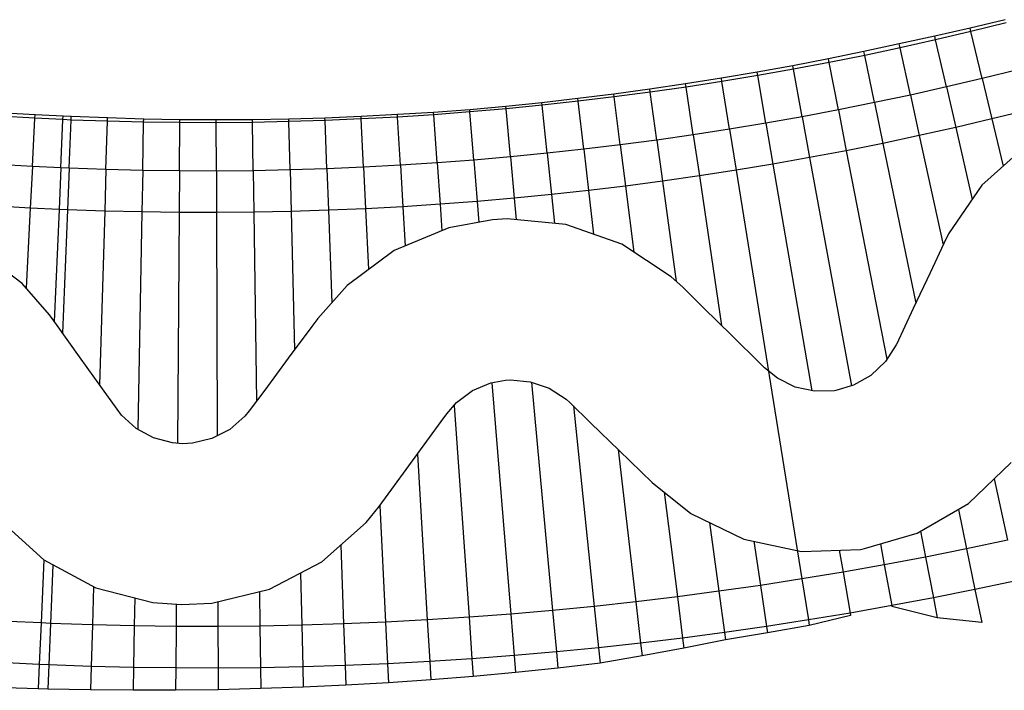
# Model space of a CAD drawing. Header units: metres. Extents: x 1075205 to 1080173, y 1572534 to 1573545.
# Tile 11 of 16: x 1078171 to 1078669, y 1572534 to 1572873. Entities that reach past the tile are written whole.
import ezdxf

# ---------------------------------------------------------------- set-up
doc = ezdxf.new("R2010")
doc.units = ezdxf.units.M
doc.header["$MEASUREMENT"] = 0
doc.layers.add('DaylightGeneral', color=161, linetype='Continuous')
doc.layers.add('Secc_valle', color=7, linetype='Continuous')

msp = doc.modelspace()

# ---------------------------------------------------------------- linework, layer by layer
for points in [[(1078679.4, 1572809.36), (1078657.26, 1572789.53), (1078640.5, 1572765.02), (1078638.08, 1572760.1), (1078631.13, 1572745.34), (1078622.63, 1572727.23), (1078614.12, 1572709.14), (1078614, 1572708.89), (1078608.59, 1572700.45), (1078601.25, 1572693.46), (1078592.47, 1572688.47), (1078583.5, 1572685.86), (1078582.77, 1572685.75), (1078572.72, 1572685.43), (1078562.92, 1572687.56), (1078553.96, 1572692.01), (1078547.49, 1572697.32), (1078545.21, 1572699.57), (1078530.95, 1572713.6), (1078516.7, 1572727.63), (1078506.16, 1572737.99), (1078500.37, 1572743.28), (1078475.37, 1572759.82), (1078447.12, 1572769.76), (1078417.37, 1572772.52), (1078410.04, 1572772.09), (1078387.88, 1572768.03), (1078360.39, 1572756.59), (1078336.49, 1572738.93), (1078321.7, 1572722.18), (1078318.75, 1572718.19), (1078306.84, 1572702.11), (1078294.94, 1572686.04), (1078287.13, 1572675.52), (1078284.89, 1572672.82), (1078277.24, 1572666.16), (1078268.25, 1572661.53), (1078258.44, 1572659.2), (1078253.28, 1572658.96), (1078248.38, 1572659.32), (1078238.67, 1572661.86), (1078229.89, 1572666.67), (1078222.58, 1572673.46), (1078220.35, 1572676.37), (1078212.97, 1572686.63), (1078201.31, 1572702.88), (1078189.63, 1572719.12), (1078186.13, 1572724), (1078172.37, 1572739.88), (1078148.46, 1572757.94)], [(1078161.31, 1572620.2), (1078183.32, 1572600.22), (1078209.51, 1572586.1), (1078238.36, 1572578.68), (1078252.93, 1572577.65), (1078268.21, 1572578.43), (1078297.27, 1572585.42), (1078323.8, 1572599.27), (1078346.2, 1572619.18), (1078352.7, 1572627.25), (1078360.44, 1572637.82), (1078372.25, 1572653.97), (1078384.05, 1572670.11), (1078386.99, 1572674.12), (1078391.9, 1572679.8), (1078399.9, 1572685.79), (1078409.15, 1572689.68), (1078416.62, 1572691.07), (1078419.09, 1572691.22), (1078429.13, 1572690.3), (1078438.67, 1572686.98), (1078447.18, 1572681.47), (1078449.16, 1572679.7), (1078459.75, 1572669.39), (1078474.1, 1572655.46), (1078490.75, 1572639.29), (1078510.25, 1572623.71), (1078536.99, 1572610.73), (1078566.11, 1572604.55), (1078595.9, 1572605.56), (1078598.06, 1572605.92), (1078624.61, 1572613.75), (1078650.53, 1572628.66), (1078672.07, 1572649.46)]]:
    msp.add_lwpolyline(points)
at = {"layer": 'DaylightGeneral', "color": 161}
for p, q in [((1078669.14, 1572873.24, 71.18), (1078651.33, 1572868.99, 71.1)), ((1078669.55, 1572871.62, 71.73), (1078651.76, 1572867.22, 71.71)), ((1078669.55, 1572871.62, 71.73), (1078651.76, 1572867.22, 71.71)), ((1078651.33, 1572868.99, 71.1), (1078633.47, 1572864.94, 71.03)), ((1078651.76, 1572867.22, 71.71), (1078633.91, 1572863.02, 71.69)), ((1078651.76, 1572867.22, 71.71), (1078633.91, 1572863.02, 71.69)), ((1078651.76, 1572867.22, 71.71), (1078651.33, 1572868.99, 71.1)), ((1078651.76, 1572867.22, 71.71), (1078651.33, 1572868.99, 71.1)), ((1078657.48, 1572843.5, 71.71), (1078651.76, 1572867.22, 71.71)), ((1078657.48, 1572843.5, 71.71), (1078651.76, 1572867.22, 71.71)), ((1078615.6, 1572860.96, 71), (1078597.7, 1572857.09, 71)), ((1078633.47, 1572864.94, 71.03), (1078615.6, 1572860.96, 71)), ((1078616.02, 1572859.02, 71.66), (1078615.6, 1572860.96, 71)), ((1078616.02, 1572859.02, 71.66), (1078615.6, 1572860.96, 71)), ((1078633.91, 1572863.02, 71.69), (1078616.02, 1572859.02, 71.66)), ((1078633.91, 1572863.02, 71.69), (1078616.02, 1572859.02, 71.66)), ((1078633.91, 1572863.02, 71.69), (1078633.47, 1572864.94, 71.03)), ((1078633.91, 1572863.02, 71.69), (1078633.47, 1572864.94, 71.03)), ((1078639.37, 1572839.24, 71.69), (1078633.91, 1572863.02, 71.69)), ((1078639.37, 1572839.24, 71.69), (1078633.91, 1572863.02, 71.69)), ((1078597.7, 1572857.09, 71), (1078579.76, 1572853.42, 71)), ((1078598.09, 1572855.21, 71.64), (1078597.7, 1572857.09, 71)), ((1078598.09, 1572855.21, 71.64), (1078597.7, 1572857.09, 71)), ((1078616.02, 1572859.02, 71.66), (1078598.09, 1572855.21, 71.64)), ((1078616.02, 1572859.02, 71.66), (1078598.09, 1572855.21, 71.64)), ((1078621.22, 1572835.18, 71.66), (1078616.02, 1572859.02, 71.66)), ((1078621.22, 1572835.18, 71.66), (1078616.02, 1572859.02, 71.66)), ((1078579.76, 1572853.42, 71), (1078561.78, 1572849.95, 71)), ((1078580.11, 1572851.61, 71.62), (1078562.1, 1572848.2, 71.59)), ((1078580.11, 1572851.61, 71.62), (1078562.1, 1572848.2, 71.59)), ((1078580.11, 1572851.61, 71.62), (1078579.76, 1572853.42, 71)), ((1078580.11, 1572851.61, 71.62), (1078579.76, 1572853.42, 71)), ((1078598.09, 1572855.21, 71.64), (1078580.11, 1572851.61, 71.62)), ((1078598.09, 1572855.21, 71.64), (1078580.11, 1572851.61, 71.62)), ((1078584.78, 1572827.66, 71.62), (1078580.11, 1572851.61, 71.62)), ((1078584.78, 1572827.66, 71.62), (1078580.11, 1572851.61, 71.62)), ((1078603.02, 1572831.31, 71.64), (1078598.09, 1572855.21, 71.64)), ((1078603.02, 1572831.31, 71.64), (1078598.09, 1572855.21, 71.64)), ((1078543.76, 1572846.68, 71), (1078525.7, 1572843.61, 71)), ((1078561.78, 1572849.95, 71), (1078543.76, 1572846.68, 71)), ((1078544.05, 1572844.99, 71.57), (1078543.76, 1572846.68, 71)), ((1078544.05, 1572844.99, 71.57), (1078543.76, 1572846.68, 71)), ((1078562.1, 1572848.2, 71.59), (1078544.05, 1572844.99, 71.57)), ((1078562.1, 1572848.2, 71.59), (1078544.05, 1572844.99, 71.57)), ((1078562.1, 1572848.2, 71.59), (1078561.78, 1572849.95, 71)), ((1078562.1, 1572848.2, 71.59), (1078561.78, 1572849.95, 71)), ((1078566.5, 1572824.2, 71.59), (1078562.1, 1572848.2, 71.59)), ((1078566.5, 1572824.2, 71.59), (1078562.1, 1572848.2, 71.59)), ((1078675.54, 1572847.97, 71.73), (1078657.48, 1572843.5, 71.71)), ((1078507.61, 1572840.74, 71), (1078489.49, 1572838.07, 71)), ((1078525.7, 1572843.61, 71), (1078507.61, 1572840.74, 71)), ((1078507.84, 1572839.19, 71.52), (1078507.61, 1572840.74, 71)), ((1078507.84, 1572839.19, 71.52), (1078507.61, 1572840.74, 71)), ((1078525.96, 1572841.99, 71.55), (1078507.84, 1572839.19, 71.52)), ((1078525.96, 1572841.99, 71.55), (1078507.84, 1572839.19, 71.52)), ((1078525.96, 1572841.99, 71.55), (1078525.7, 1572843.61, 71)), ((1078525.96, 1572841.99, 71.55), (1078525.7, 1572843.61, 71)), ((1078544.05, 1572844.99, 71.57), (1078525.96, 1572841.99, 71.55)), ((1078544.05, 1572844.99, 71.57), (1078525.96, 1572841.99, 71.55)), ((1078529.82, 1572817.9, 71.55), (1078525.96, 1572841.99, 71.55)), ((1078529.82, 1572817.9, 71.55), (1078525.96, 1572841.99, 71.55)), ((1078548.18, 1572820.95, 71.57), (1078544.05, 1572844.99, 71.57)), ((1078548.18, 1572820.95, 71.57), (1078544.05, 1572844.99, 71.57)), ((1078657.48, 1572843.5, 71.71), (1078639.37, 1572839.24, 71.69)), ((1078471.34, 1572835.6, 71), (1078453.16, 1572833.34, 71)), ((1078489.49, 1572838.07, 71), (1078471.34, 1572835.6, 71)), ((1078471.52, 1572834.18, 71.48), (1078471.34, 1572835.6, 71)), ((1078471.52, 1572834.18, 71.48), (1078471.34, 1572835.6, 71)), ((1078489.69, 1572836.58, 71.5), (1078471.52, 1572834.18, 71.48)), ((1078489.69, 1572836.58, 71.5), (1078471.52, 1572834.18, 71.48)), ((1078489.69, 1572836.58, 71.5), (1078489.49, 1572838.07, 71)), ((1078489.69, 1572836.58, 71.5), (1078489.49, 1572838.07, 71)), ((1078507.84, 1572839.19, 71.52), (1078489.69, 1572836.58, 71.5)), ((1078507.84, 1572839.19, 71.52), (1078489.69, 1572836.58, 71.5)), ((1078493.02, 1572812.41, 71.5), (1078489.69, 1572836.58, 71.5)), ((1078493.02, 1572812.41, 71.5), (1078489.69, 1572836.58, 71.5)), ((1078511.44, 1572815.05, 71.52), (1078507.84, 1572839.19, 71.52)), ((1078511.44, 1572815.05, 71.52), (1078507.84, 1572839.19, 71.52)), ((1078639.37, 1572839.24, 71.69), (1078621.22, 1572835.18, 71.66)), ((1078434.96, 1572831.27, 71), (1078416.74, 1572829.41, 71)), ((1078453.16, 1572833.34, 71), (1078434.96, 1572831.27, 71)), ((1078435.09, 1572829.99, 71.43), (1078434.96, 1572831.27, 71)), ((1078435.09, 1572829.99, 71.43), (1078434.96, 1572831.27, 71)), ((1078453.32, 1572831.99, 71.45), (1078435.09, 1572829.99, 71.43)), ((1078453.32, 1572831.99, 71.45), (1078435.09, 1572829.99, 71.43)), ((1078453.32, 1572831.99, 71.45), (1078453.16, 1572833.34, 71)), ((1078453.32, 1572831.99, 71.45), (1078453.16, 1572833.34, 71)), ((1078471.52, 1572834.18, 71.48), (1078453.32, 1572831.99, 71.45)), ((1078471.52, 1572834.18, 71.48), (1078453.32, 1572831.99, 71.45)), ((1078456.11, 1572807.75, 71.45), (1078453.32, 1572831.99, 71.45)), ((1078456.11, 1572807.75, 71.45), (1078453.32, 1572831.99, 71.45)), ((1078474.58, 1572809.98, 71.48), (1078471.52, 1572834.18, 71.48)), ((1078474.58, 1572809.98, 71.48), (1078471.52, 1572834.18, 71.48)), ((1078603.02, 1572831.31, 71.64), (1078584.78, 1572827.66, 71.62)), ((1078621.22, 1572835.18, 71.66), (1078603.02, 1572831.31, 71.64)), ((1078178.87, 1572825.2, 70.5), (1078160.58, 1572826.19, 70.5)), ((1078380.22, 1572826.42, 70.96), (1078361.93, 1572825.3, 70.91)), ((1078398.49, 1572827.75, 71), (1078380.22, 1572826.42, 70.96)), ((1078380.3, 1572825.22, 71.36), (1078380.22, 1572826.42, 70.96)), ((1078380.3, 1572825.22, 71.36), (1078380.22, 1572826.42, 70.96)), ((1078398.58, 1572826.61, 71.38), (1078380.3, 1572825.22, 71.36)), ((1078398.58, 1572826.61, 71.38), (1078380.3, 1572825.22, 71.36)), ((1078416.74, 1572829.41, 71), (1078398.49, 1572827.75, 71)), ((1078398.58, 1572826.61, 71.38), (1078398.49, 1572827.75, 71)), ((1078398.58, 1572826.61, 71.38), (1078398.49, 1572827.75, 71)), ((1078416.85, 1572828.2, 71.41), (1078398.58, 1572826.61, 71.38)), ((1078416.85, 1572828.2, 71.41), (1078398.58, 1572826.61, 71.38)), ((1078400.57, 1572802.29, 71.38), (1078398.58, 1572826.61, 71.38)), ((1078400.57, 1572802.29, 71.38), (1078398.58, 1572826.61, 71.38)), ((1078416.85, 1572828.2, 71.41), (1078416.74, 1572829.41, 71)), ((1078416.85, 1572828.2, 71.41), (1078416.74, 1572829.41, 71)), ((1078435.09, 1572829.99, 71.43), (1078416.85, 1572828.2, 71.41)), ((1078435.09, 1572829.99, 71.43), (1078416.85, 1572828.2, 71.41)), ((1078419.1, 1572803.9, 71.41), (1078416.85, 1572828.2, 71.41)), ((1078419.1, 1572803.9, 71.41), (1078416.85, 1572828.2, 71.41)), ((1078437.62, 1572805.72, 71.43), (1078435.09, 1572829.99, 71.43)), ((1078437.62, 1572805.72, 71.43), (1078435.09, 1572829.99, 71.43)), ((1078584.78, 1572827.66, 71.62), (1078566.5, 1572824.2, 71.59)), ((1078178.77, 1572823.39, 71.1), (1078160.47, 1572824.45, 71.08)), ((1078178.77, 1572823.39, 71.1), (1078160.47, 1572824.45, 71.08)), ((1078177.5, 1572799.03, 71.1), (1078178.77, 1572823.39, 71.1)), ((1078177.5, 1572799.03, 71.1), (1078178.77, 1572823.39, 71.1)), ((1078178.77, 1572823.39, 71.1), (1078178.87, 1572825.2, 70.5)), ((1078178.77, 1572823.39, 71.1), (1078178.87, 1572825.2, 70.5)), ((1078192.93, 1572822.72, 71.12), (1078178.77, 1572823.39, 71.1)), ((1078192.93, 1572822.72, 71.12), (1078178.77, 1572823.39, 71.1)), ((1078193.01, 1572824.56, 70.51), (1078178.87, 1572825.2, 70.5)), ((1078191.87, 1572798.34, 71.12), (1078192.93, 1572822.72, 71.12)), ((1078191.87, 1572798.34, 71.12), (1078192.93, 1572822.72, 71.12)), ((1078192.93, 1572822.72, 71.12), (1078193.01, 1572824.56, 70.51)), ((1078192.93, 1572822.72, 71.12), (1078193.01, 1572824.56, 70.51)), ((1078197.08, 1572822.54, 71.13), (1078192.93, 1572822.72, 71.12)), ((1078197.08, 1572822.54, 71.13), (1078192.93, 1572822.72, 71.12)), ((1078197.16, 1572824.36, 70.52), (1078193.01, 1572824.56, 70.51)), ((1078196.09, 1572798.16, 71.13), (1078197.08, 1572822.54, 71.13)), ((1078196.09, 1572798.16, 71.13), (1078197.08, 1572822.54, 71.13)), ((1078197.08, 1572822.54, 71.13), (1078197.16, 1572824.36, 70.52)), ((1078197.08, 1572822.54, 71.13), (1078197.16, 1572824.36, 70.52)), ((1078215.41, 1572821.89, 71.15), (1078197.08, 1572822.54, 71.13)), ((1078215.41, 1572821.89, 71.15), (1078197.08, 1572822.54, 71.13)), ((1078215.46, 1572823.59, 70.59), (1078197.16, 1572824.36, 70.52)), ((1078214.68, 1572797.5, 71.15), (1078215.41, 1572821.89, 71.15)), ((1078214.68, 1572797.5, 71.15), (1078215.41, 1572821.89, 71.15)), ((1078215.41, 1572821.89, 71.15), (1078215.46, 1572823.59, 70.59)), ((1078215.41, 1572821.89, 71.15), (1078215.46, 1572823.59, 70.59)), ((1078233.73, 1572821.45, 71.17), (1078215.41, 1572821.89, 71.15)), ((1078233.73, 1572821.45, 71.17), (1078215.41, 1572821.89, 71.15)), ((1078233.76, 1572823.02, 70.65), (1078215.46, 1572823.59, 70.59)), ((1078233.28, 1572797.05, 71.17), (1078233.73, 1572821.45, 71.17)), ((1078233.28, 1572797.05, 71.17), (1078233.73, 1572821.45, 71.17)), ((1078233.73, 1572821.45, 71.17), (1078233.76, 1572823.02, 70.65)), ((1078233.73, 1572821.45, 71.17), (1078233.76, 1572823.02, 70.65)), ((1078252.07, 1572821.21, 71.2), (1078233.73, 1572821.45, 71.17)), ((1078252.07, 1572821.21, 71.2), (1078233.73, 1572821.45, 71.17)), ((1078252.08, 1572822.71, 70.7), (1078233.76, 1572823.02, 70.65)), ((1078251.88, 1572796.81, 71.2), (1078252.07, 1572821.21, 71.2)), ((1078251.88, 1572796.81, 71.2), (1078252.07, 1572821.21, 71.2)), ((1078252.07, 1572821.21, 71.2), (1078252.08, 1572822.71, 70.7)), ((1078252.07, 1572821.21, 71.2), (1078252.08, 1572822.71, 70.7)), ((1078270.4, 1572821.17, 71.22), (1078252.07, 1572821.21, 71.2)), ((1078270.4, 1572821.17, 71.22), (1078252.07, 1572821.21, 71.2)), ((1078270.39, 1572822.57, 70.75), (1078252.08, 1572822.71, 70.7)), ((1078288.71, 1572822.65, 70.8), (1078270.39, 1572822.57, 70.75)), ((1078270.4, 1572821.17, 71.22), (1078270.39, 1572822.57, 70.75)), ((1078270.4, 1572821.17, 71.22), (1078270.39, 1572822.57, 70.75)), ((1078288.73, 1572821.34, 71.24), (1078270.4, 1572821.17, 71.22)), ((1078288.73, 1572821.34, 71.24), (1078270.4, 1572821.17, 71.22)), ((1078270.48, 1572796.77, 71.22), (1078270.4, 1572821.17, 71.22)), ((1078270.48, 1572796.77, 71.22), (1078270.4, 1572821.17, 71.22)), ((1078307.03, 1572822.97, 70.84), (1078288.71, 1572822.65, 70.8)), ((1078288.73, 1572821.34, 71.24), (1078288.71, 1572822.65, 70.8)), ((1078288.73, 1572821.34, 71.24), (1078288.71, 1572822.65, 70.8)), ((1078307.06, 1572821.71, 71.27), (1078288.73, 1572821.34, 71.24)), ((1078307.06, 1572821.71, 71.27), (1078288.73, 1572821.34, 71.24)), ((1078289.09, 1572796.94, 71.24), (1078288.73, 1572821.34, 71.24)), ((1078289.09, 1572796.94, 71.24), (1078288.73, 1572821.34, 71.24)), ((1078325.34, 1572823.45, 70.9), (1078307.03, 1572822.97, 70.84)), ((1078307.06, 1572821.71, 71.27), (1078307.03, 1572822.97, 70.84)), ((1078307.06, 1572821.71, 71.27), (1078307.03, 1572822.97, 70.84)), ((1078325.38, 1572822.28, 71.29), (1078307.06, 1572821.71, 71.27)), ((1078325.38, 1572822.28, 71.29), (1078307.06, 1572821.71, 71.27)), ((1078307.69, 1572797.31, 71.27), (1078307.06, 1572821.71, 71.27)), ((1078307.69, 1572797.31, 71.27), (1078307.06, 1572821.71, 71.27)), ((1078343.64, 1572824.31, 70.89), (1078325.34, 1572823.45, 70.9)), ((1078325.38, 1572822.28, 71.29), (1078325.34, 1572823.45, 70.9)), ((1078325.38, 1572822.28, 71.29), (1078325.34, 1572823.45, 70.9)), ((1078343.7, 1572823.06, 71.31), (1078325.38, 1572822.28, 71.29)), ((1078343.7, 1572823.06, 71.31), (1078325.38, 1572822.28, 71.29)), ((1078326.28, 1572797.9, 71.29), (1078325.38, 1572822.28, 71.29)), ((1078326.28, 1572797.9, 71.29), (1078325.38, 1572822.28, 71.29)), ((1078361.93, 1572825.3, 70.91), (1078343.64, 1572824.31, 70.89)), ((1078343.7, 1572823.06, 71.31), (1078343.64, 1572824.31, 70.89)), ((1078343.7, 1572823.06, 71.31), (1078343.64, 1572824.31, 70.89)), ((1078362.01, 1572824.04, 71.34), (1078343.7, 1572823.06, 71.31)), ((1078362.01, 1572824.04, 71.34), (1078343.7, 1572823.06, 71.31)), ((1078344.87, 1572798.68, 71.31), (1078343.7, 1572823.06, 71.31)), ((1078344.87, 1572798.68, 71.31), (1078343.7, 1572823.06, 71.31)), ((1078362.01, 1572824.04, 71.34), (1078361.93, 1572825.3, 70.91)), ((1078362.01, 1572824.04, 71.34), (1078361.93, 1572825.3, 70.91)), ((1078380.3, 1572825.22, 71.36), (1078362.01, 1572824.04, 71.34)), ((1078380.3, 1572825.22, 71.36), (1078362.01, 1572824.04, 71.34)), ((1078363.45, 1572799.68, 71.34), (1078362.01, 1572824.04, 71.34)), ((1078363.45, 1572799.68, 71.34), (1078362.01, 1572824.04, 71.34)), ((1078382.01, 1572800.88, 71.36), (1078380.3, 1572825.22, 71.36)), ((1078382.01, 1572800.88, 71.36), (1078380.3, 1572825.22, 71.36)), ((1078548.18, 1572820.95, 71.57), (1078529.82, 1572817.9, 71.55)), ((1078566.5, 1572824.2, 71.59), (1078548.18, 1572820.95, 71.57)), ((1078529.82, 1572817.9, 71.55), (1078511.44, 1572815.05, 71.52)), ((1078493.02, 1572812.41, 71.5), (1078474.58, 1572809.98, 71.48)), ((1078511.44, 1572815.05, 71.52), (1078493.02, 1572812.41, 71.5)), ((1078437.62, 1572805.72, 71.43), (1078419.1, 1572803.9, 71.41)), ((1078456.11, 1572807.75, 71.45), (1078437.62, 1572805.72, 71.43)), ((1078474.58, 1572809.98, 71.48), (1078456.11, 1572807.75, 71.45)), ((1078382.01, 1572800.88, 71.36), (1078363.45, 1572799.68, 71.34)), ((1078400.57, 1572802.29, 71.38), (1078382.01, 1572800.88, 71.36)), ((1078419.1, 1572803.9, 71.41), (1078400.57, 1572802.29, 71.38)), ((1078177.5, 1572799.03, 71.1), (1078158.93, 1572800.1, 71.08)), ((1078191.87, 1572798.34, 71.12), (1078177.5, 1572799.03, 71.1)), ((1078196.09, 1572798.16, 71.13), (1078191.87, 1572798.34, 71.12)), ((1078214.68, 1572797.5, 71.15), (1078196.09, 1572798.16, 71.13)), ((1078233.28, 1572797.05, 71.17), (1078214.68, 1572797.5, 71.15)), ((1078251.88, 1572796.81, 71.2), (1078233.28, 1572797.05, 71.17)), ((1078270.48, 1572796.77, 71.22), (1078251.88, 1572796.81, 71.2)), ((1078289.09, 1572796.94, 71.24), (1078270.48, 1572796.77, 71.22)), ((1078307.69, 1572797.31, 71.27), (1078289.09, 1572796.94, 71.24)), ((1078326.28, 1572797.9, 71.29), (1078307.69, 1572797.31, 71.27)), ((1078344.87, 1572798.68, 71.31), (1078326.28, 1572797.9, 71.29)), ((1078363.45, 1572799.68, 71.34), (1078344.87, 1572798.68, 71.31)), ((1078653.79, 1572585.3, 71.64), (1078632.81, 1572581.09, 71.62)), ((1078653.79, 1572585.3, 71.64), (1078657.22, 1572568.67, 71.64)), ((1078632.81, 1572581.09, 71.62), (1078611.79, 1572577.12, 71.59)), ((1078611.79, 1572577.12, 71.59), (1078611.88, 1572576.64, 71.59)), ((1078632.81, 1572581.09, 71.62), (1078634.79, 1572570.95, 71.62)), ((1078632.81, 1572581.09, 71.62), (1078634.79, 1572570.95, 71.62)), ((1078590.72, 1572573.38, 71.57), (1078569.62, 1572569.87, 71.55)), ((1078590.95, 1572572.06, 71.66), (1078570.05, 1572567.16, 71.74)), ((1078590.72, 1572573.38, 71.57), (1078590.95, 1572572.06, 71.66)), ((1078634.79, 1572570.95, 71.62), (1078611.88, 1572576.64, 71.59)), ((1078569.62, 1572569.87, 71.55), (1078548.47, 1572566.6, 71.52)), ((1078570.05, 1572567.16, 71.74), (1078548.95, 1572563.39, 71.75)), ((1078569.62, 1572569.87, 71.55), (1078570.05, 1572567.16, 71.74)), ((1078569.62, 1572569.87, 71.55), (1078570.05, 1572567.16, 71.74)), ((1078657.22, 1572568.67, 71.64), (1078634.79, 1572570.95, 71.62)), ((1078527.29, 1572563.56, 71.5), (1078506.08, 1572560.76, 71.48)), ((1078548.47, 1572566.6, 71.52), (1078527.29, 1572563.56, 71.5)), ((1078527.29, 1572563.56, 71.5), (1078527.82, 1572559.76, 71.77)), ((1078527.29, 1572563.56, 71.5), (1078527.82, 1572559.76, 71.77)), ((1078548.95, 1572563.39, 71.75), (1078527.82, 1572559.76, 71.77)), ((1078548.47, 1572566.6, 71.52), (1078548.95, 1572563.39, 71.75)), ((1078548.47, 1572566.6, 71.52), (1078548.95, 1572563.39, 71.75)), ((1078484.84, 1572558.2, 71.45), (1078463.57, 1572555.87, 71.43)), ((1078506.08, 1572560.76, 71.48), (1078484.84, 1572558.2, 71.45)), ((1078484.84, 1572558.2, 71.45), (1078485.57, 1572551.83, 71.91)), ((1078484.84, 1572558.2, 71.45), (1078485.57, 1572551.83, 71.91)), ((1078506.08, 1572560.76, 71.48), (1078506.73, 1572555.59, 71.85)), ((1078506.08, 1572560.76, 71.48), (1078506.73, 1572555.59, 71.85)), ((1078527.82, 1572559.76, 71.77), (1078506.73, 1572555.59, 71.85)), ((1078420.96, 1572551.92, 71.38), (1078399.63, 1572550.3, 71.36)), ((1078442.28, 1572553.77, 71.41), (1078420.96, 1572551.92, 71.38)), ((1078420.96, 1572551.92, 71.38), (1078421.67, 1572543.31, 72)), ((1078420.96, 1572551.92, 71.38), (1078421.67, 1572543.31, 72)), ((1078463.57, 1572555.87, 71.43), (1078442.28, 1572553.77, 71.41)), ((1078442.28, 1572553.77, 71.41), (1078443.05, 1572545.5, 72)), ((1078442.28, 1572553.77, 71.41), (1078443.05, 1572545.5, 72)), ((1078463.57, 1572555.87, 71.43), (1078464.39, 1572548.04, 71.99)), ((1078463.57, 1572555.87, 71.43), (1078464.39, 1572548.04, 71.99)), ((1078485.57, 1572551.83, 71.91), (1078464.39, 1572548.04, 71.99)), ((1078506.73, 1572555.59, 71.85), (1078485.57, 1572551.83, 71.91)), ((1078180.96, 1572547.38, 71.12), (1078164.43, 1572548.17, 71.1)), ((1078180.96, 1572547.38, 71.12), (1078180.42, 1572535.09, 72)), ((1078180.96, 1572547.38, 71.12), (1078180.42, 1572535.09, 72)), ((1078185.81, 1572547.17, 71.13), (1078180.96, 1572547.38, 71.12)), ((1078185.81, 1572547.17, 71.13), (1078185.31, 1572534.96, 72)), ((1078185.81, 1572547.17, 71.13), (1078185.31, 1572534.96, 72)), ((1078207.19, 1572546.41, 71.15), (1078185.81, 1572547.17, 71.13)), ((1078335.54, 1572546.87, 71.29), (1078314.15, 1572546.2, 71.27)), ((1078356.91, 1572547.77, 71.31), (1078335.54, 1572546.87, 71.29)), ((1078335.54, 1572546.87, 71.29), (1078335.9, 1572536.93, 72)), ((1078335.54, 1572546.87, 71.29), (1078335.9, 1572536.93, 72)), ((1078378.28, 1572548.92, 71.34), (1078356.91, 1572547.77, 71.31)), ((1078356.91, 1572547.77, 71.31), (1078357.38, 1572538.17, 72)), ((1078356.91, 1572547.77, 71.31), (1078357.38, 1572538.17, 72)), ((1078399.63, 1572550.3, 71.36), (1078378.28, 1572548.92, 71.34)), ((1078378.28, 1572548.92, 71.34), (1078378.83, 1572539.65, 72)), ((1078378.28, 1572548.92, 71.34), (1078378.83, 1572539.65, 72)), ((1078399.63, 1572550.3, 71.36), (1078400.26, 1572541.36, 72)), ((1078399.63, 1572550.3, 71.36), (1078400.26, 1572541.36, 72)), ((1078464.39, 1572548.04, 71.99), (1078443.05, 1572545.5, 72)), ((1078207.19, 1572546.41, 71.15), (1078206.83, 1572534.53, 72)), ((1078207.19, 1572546.41, 71.15), (1078206.83, 1572534.53, 72)), ((1078228.58, 1572545.9, 71.17), (1078207.19, 1572546.41, 71.15)), ((1078228.58, 1572545.9, 71.17), (1078228.36, 1572534.33, 72)), ((1078228.58, 1572545.9, 71.17), (1078228.36, 1572534.33, 72)), ((1078249.97, 1572545.61, 71.2), (1078228.58, 1572545.9, 71.17)), ((1078249.97, 1572545.61, 71.2), (1078249.89, 1572534.37, 72)), ((1078249.97, 1572545.61, 71.2), (1078249.89, 1572534.37, 72)), ((1078271.37, 1572545.57, 71.22), (1078249.97, 1572545.61, 71.2)), ((1078292.76, 1572545.76, 71.24), (1078271.37, 1572545.57, 71.22)), ((1078271.37, 1572545.57, 71.22), (1078271.41, 1572534.65, 72)), ((1078271.37, 1572545.57, 71.22), (1078271.41, 1572534.65, 72)), ((1078314.15, 1572546.2, 71.27), (1078292.76, 1572545.76, 71.24)), ((1078292.76, 1572545.76, 71.24), (1078292.92, 1572535.18, 72)), ((1078292.76, 1572545.76, 71.24), (1078292.92, 1572535.18, 72)), ((1078314.15, 1572546.2, 71.27), (1078314.42, 1572535.94, 72)), ((1078314.15, 1572546.2, 71.27), (1078314.42, 1572535.94, 72)), ((1078421.67, 1572543.31, 72), (1078400.26, 1572541.36, 72)), ((1078443.05, 1572545.5, 72), (1078421.67, 1572543.31, 72)), ((1078335.9, 1572536.93, 72), (1078314.42, 1572535.94, 72)), ((1078357.38, 1572538.17, 72), (1078335.9, 1572536.93, 72)), ((1078378.83, 1572539.65, 72), (1078357.38, 1572538.17, 72)), ((1078400.26, 1572541.36, 72), (1078378.83, 1572539.65, 72)), ((1078180.42, 1572535.09, 72), (1078163.78, 1572535.64, 72)), ((1078185.31, 1572534.96, 72), (1078180.42, 1572535.09, 72)), ((1078206.83, 1572534.53, 72), (1078185.31, 1572534.96, 72)), ((1078228.36, 1572534.33, 72), (1078206.83, 1572534.53, 72)), ((1078249.89, 1572534.37, 72), (1078228.36, 1572534.33, 72)), ((1078271.41, 1572534.65, 72), (1078249.89, 1572534.37, 72)), ((1078292.92, 1572535.18, 72), (1078271.41, 1572534.65, 72)), ((1078314.42, 1572535.94, 72), (1078292.92, 1572535.18, 72))]:
    msp.add_line(p, q, dxfattribs=at)
at = {"layer": 'Secc_valle'}
for p, q in [((1078675.54, 1572847.97, 71.73), (1078657.48, 1572843.5, 71.71)), ((1078657.48, 1572843.5, 71.71), (1078639.37, 1572839.24, 71.69)), ((1078657.48, 1572843.5, 71.71), (1078662.41, 1572823.09, 70.21)), ((1078657.48, 1572843.5, 71.71), (1078662.41, 1572823.09, 70.21)), ((1078639.37, 1572839.24, 71.69), (1078621.22, 1572835.18, 71.66)), ((1078639.37, 1572839.24, 71.69), (1078644.07, 1572818.77, 70.19)), ((1078639.37, 1572839.24, 71.69), (1078644.07, 1572818.77, 70.19)), ((1078603.02, 1572831.31, 71.64), (1078584.78, 1572827.66, 71.62)), ((1078621.22, 1572835.18, 71.66), (1078603.02, 1572831.31, 71.64)), ((1078603.02, 1572831.31, 71.64), (1078607.26, 1572810.75, 70.14)), ((1078603.02, 1572831.31, 71.64), (1078607.26, 1572810.75, 70.14)), ((1078621.22, 1572835.18, 71.66), (1078625.69, 1572814.66, 70.16)), ((1078621.22, 1572835.18, 71.66), (1078625.69, 1572814.66, 70.16)), ((1078584.78, 1572827.66, 71.62), (1078566.5, 1572824.2, 71.59)), ((1078584.78, 1572827.66, 71.62), (1078588.79, 1572807.04, 70.12)), ((1078584.78, 1572827.66, 71.62), (1078588.79, 1572807.04, 70.12)), ((1078680.69, 1572827.61, 70.23), (1078662.41, 1572823.09, 70.21)), ((1078680.69, 1572827.61, 70.23), (1078662.41, 1572823.09, 70.21)), ((1078548.18, 1572820.95, 71.57), (1078529.82, 1572817.9, 71.55)), ((1078566.5, 1572824.2, 71.59), (1078548.18, 1572820.95, 71.57)), ((1078548.18, 1572820.95, 71.57), (1078551.73, 1572800.25, 70.07)), ((1078548.18, 1572820.95, 71.57), (1078551.73, 1572800.25, 70.07)), ((1078566.5, 1572824.2, 71.59), (1078570.28, 1572803.54, 70.09)), ((1078566.5, 1572824.2, 71.59), (1078570.28, 1572803.54, 70.09)), ((1078662.41, 1572823.09, 70.21), (1078644.07, 1572818.77, 70.19)), ((1078662.41, 1572823.09, 70.21), (1078644.07, 1572818.77, 70.19)), ((1078662.41, 1572823.09, 70.21), (1078668.15, 1572799.29, 70.21)), ((1078662.41, 1572823.09, 70.21), (1078668.15, 1572799.29, 70.21)), ((1078529.82, 1572817.9, 71.55), (1078511.44, 1572815.05, 71.52)), ((1078529.82, 1572817.9, 71.55), (1078533.15, 1572797.16, 70.05)), ((1078529.82, 1572817.9, 71.55), (1078533.15, 1572797.16, 70.05)), ((1078644.07, 1572818.77, 70.19), (1078625.69, 1572814.66, 70.16)), ((1078644.07, 1572818.77, 70.19), (1078625.69, 1572814.66, 70.16)), ((1078644.07, 1572818.77, 70.19), (1078652.41, 1572782.45, 70.19)), ((1078644.07, 1572818.77, 70.19), (1078652.41, 1572782.45, 70.19)), ((1078493.02, 1572812.41, 71.5), (1078474.58, 1572809.98, 71.48)), ((1078511.44, 1572815.05, 71.52), (1078493.02, 1572812.41, 71.5)), ((1078493.02, 1572812.41, 71.5), (1078495.89, 1572791.61, 70)), ((1078493.02, 1572812.41, 71.5), (1078495.89, 1572791.61, 70)), ((1078511.44, 1572815.05, 71.52), (1078514.54, 1572794.28, 70.02)), ((1078511.44, 1572815.05, 71.52), (1078514.54, 1572794.28, 70.02)), ((1078607.26, 1572810.75, 70.14), (1078588.79, 1572807.04, 70.12)), ((1078607.26, 1572810.75, 70.14), (1078588.79, 1572807.04, 70.12)), ((1078625.69, 1572814.66, 70.16), (1078607.26, 1572810.75, 70.14)), ((1078625.69, 1572814.66, 70.16), (1078607.26, 1572810.75, 70.14)), ((1078607.26, 1572810.75, 70.14), (1078623.93, 1572729.99, 70.14)), ((1078607.26, 1572810.75, 70.14), (1078623.93, 1572729.99, 70.14)), ((1078625.69, 1572814.66, 70.16), (1078637.74, 1572759.38, 70.16)), ((1078625.69, 1572814.66, 70.16), (1078637.74, 1572759.38, 70.16)), ((1078437.62, 1572805.72, 71.43), (1078419.1, 1572803.9, 71.41)), ((1078456.11, 1572807.75, 71.45), (1078437.62, 1572805.72, 71.43)), ((1078437.62, 1572805.72, 71.43), (1078439.79, 1572784.83, 69.93)), ((1078437.62, 1572805.72, 71.43), (1078439.79, 1572784.83, 69.93)), ((1078474.58, 1572809.98, 71.48), (1078456.11, 1572807.75, 71.45)), ((1078456.11, 1572807.75, 71.45), (1078458.51, 1572786.88, 69.95)), ((1078456.11, 1572807.75, 71.45), (1078458.51, 1572786.88, 69.95)), ((1078474.58, 1572809.98, 71.48), (1078477.21, 1572789.14, 69.98)), ((1078474.58, 1572809.98, 71.48), (1078477.21, 1572789.14, 69.98)), ((1078588.79, 1572807.04, 70.12), (1078570.28, 1572803.54, 70.09)), ((1078588.79, 1572807.04, 70.12), (1078570.28, 1572803.54, 70.09)), ((1078588.79, 1572807.04, 70.12), (1078609.33, 1572701.6, 70.12)), ((1078588.79, 1572807.04, 70.12), (1078609.33, 1572701.6, 70.12)), ((1078382.01, 1572800.88, 71.36), (1078363.45, 1572799.68, 71.34)), ((1078400.57, 1572802.29, 71.38), (1078382.01, 1572800.88, 71.36)), ((1078382.01, 1572800.88, 71.36), (1078383.49, 1572779.93, 69.86)), ((1078382.01, 1572800.88, 71.36), (1078383.49, 1572779.93, 69.86)), ((1078419.1, 1572803.9, 71.41), (1078400.57, 1572802.29, 71.38)), ((1078400.57, 1572802.29, 71.38), (1078402.27, 1572781.36, 69.88)), ((1078400.57, 1572802.29, 71.38), (1078402.27, 1572781.36, 69.88)), ((1078419.1, 1572803.9, 71.41), (1078421.04, 1572782.99, 69.91)), ((1078419.1, 1572803.9, 71.41), (1078421.04, 1572782.99, 69.91)), ((1078570.28, 1572803.54, 70.09), (1078551.73, 1572800.25, 70.07)), ((1078570.28, 1572803.54, 70.09), (1078551.73, 1572800.25, 70.07)), ((1078570.28, 1572803.54, 70.09), (1078591.43, 1572688.17, 70.09)), ((1078570.28, 1572803.54, 70.09), (1078591.43, 1572688.17, 70.09)), ((1078177.5, 1572799.03, 71.1), (1078158.93, 1572800.1, 71.08)), ((1078177.5, 1572799.03, 71.1), (1078176.41, 1572778.05, 69.6)), ((1078177.5, 1572799.03, 71.1), (1078176.41, 1572778.05, 69.6)), ((1078191.87, 1572798.34, 71.12), (1078177.5, 1572799.03, 71.1)), ((1078191.87, 1572798.34, 71.12), (1078190.96, 1572777.36, 69.62)), ((1078191.87, 1572798.34, 71.12), (1078190.96, 1572777.36, 69.62)), ((1078196.09, 1572798.16, 71.13), (1078191.87, 1572798.34, 71.12)), ((1078196.09, 1572798.16, 71.13), (1078195.23, 1572777.18, 69.63)), ((1078196.09, 1572798.16, 71.13), (1078195.23, 1572777.18, 69.63)), ((1078214.68, 1572797.5, 71.15), (1078196.09, 1572798.16, 71.13)), ((1078214.68, 1572797.5, 71.15), (1078214.05, 1572776.51, 69.65)), ((1078214.68, 1572797.5, 71.15), (1078214.05, 1572776.51, 69.65)), ((1078233.28, 1572797.05, 71.17), (1078214.68, 1572797.5, 71.15)), ((1078233.28, 1572797.05, 71.17), (1078232.88, 1572776.06, 69.67)), ((1078233.28, 1572797.05, 71.17), (1078232.88, 1572776.06, 69.67)), ((1078251.88, 1572796.81, 71.2), (1078233.28, 1572797.05, 71.17)), ((1078251.88, 1572796.81, 71.2), (1078251.72, 1572775.81, 69.7)), ((1078251.88, 1572796.81, 71.2), (1078251.72, 1572775.81, 69.7)), ((1078270.48, 1572796.77, 71.22), (1078251.88, 1572796.81, 71.2)), ((1078289.09, 1572796.94, 71.24), (1078270.48, 1572796.77, 71.22)), ((1078270.48, 1572796.77, 71.22), (1078270.56, 1572775.77, 69.72)), ((1078270.48, 1572796.77, 71.22), (1078270.56, 1572775.77, 69.72)), ((1078307.69, 1572797.31, 71.27), (1078289.09, 1572796.94, 71.24)), ((1078289.09, 1572796.94, 71.24), (1078289.4, 1572775.94, 69.74)), ((1078289.09, 1572796.94, 71.24), (1078289.4, 1572775.94, 69.74)), ((1078326.28, 1572797.9, 71.29), (1078307.69, 1572797.31, 71.27)), ((1078307.69, 1572797.31, 71.27), (1078308.23, 1572776.32, 69.77)), ((1078307.69, 1572797.31, 71.27), (1078308.23, 1572776.32, 69.77)), ((1078344.87, 1572798.68, 71.31), (1078326.28, 1572797.9, 71.29)), ((1078326.28, 1572797.9, 71.29), (1078327.06, 1572776.91, 69.79)), ((1078326.28, 1572797.9, 71.29), (1078327.06, 1572776.91, 69.79)), ((1078363.45, 1572799.68, 71.34), (1078344.87, 1572798.68, 71.31)), ((1078344.87, 1572798.68, 71.31), (1078345.88, 1572777.71, 69.81)), ((1078344.87, 1572798.68, 71.31), (1078345.88, 1572777.71, 69.81)), ((1078363.45, 1572799.68, 71.34), (1078364.69, 1572778.72, 69.84)), ((1078363.45, 1572799.68, 71.34), (1078364.69, 1572778.72, 69.84)), ((1078533.15, 1572797.16, 70.05), (1078514.54, 1572794.28, 70.02)), ((1078533.15, 1572797.16, 70.05), (1078514.54, 1572794.28, 70.02)), ((1078551.73, 1572800.25, 70.07), (1078533.15, 1572797.16, 70.05)), ((1078551.73, 1572800.25, 70.07), (1078533.15, 1572797.16, 70.05)), ((1078533.15, 1572797.16, 70.05), (1078566.29, 1572590.6, 70.05)), ((1078533.15, 1572797.16, 70.05), (1078566.29, 1572590.6, 70.05)), ((1078551.73, 1572800.25, 70.07), (1078571.42, 1572685.72, 70.07)), ((1078551.73, 1572800.25, 70.07), (1078571.42, 1572685.72, 70.07)), ((1078495.89, 1572791.61, 70), (1078477.21, 1572789.14, 69.98)), ((1078495.89, 1572791.61, 70), (1078477.21, 1572789.14, 69.98)), ((1078514.54, 1572794.28, 70.02), (1078495.89, 1572791.61, 70)), ((1078514.54, 1572794.28, 70.02), (1078495.89, 1572791.61, 70)), ((1078495.89, 1572791.61, 70), (1078502.86, 1572741.01, 70)), ((1078495.89, 1572791.61, 70), (1078502.86, 1572741.01, 70)), ((1078514.54, 1572794.28, 70.02), (1078525.8, 1572718.67, 70.02)), ((1078514.54, 1572794.28, 70.02), (1078525.8, 1572718.67, 70.02)), ((1078458.51, 1572786.88, 69.95), (1078439.79, 1572784.83, 69.93)), ((1078458.51, 1572786.88, 69.95), (1078439.79, 1572784.83, 69.93)), ((1078477.21, 1572789.14, 69.98), (1078458.51, 1572786.88, 69.95)), ((1078477.21, 1572789.14, 69.98), (1078458.51, 1572786.88, 69.95)), ((1078458.51, 1572786.88, 69.95), (1078461.05, 1572764.86, 69.95)), ((1078458.51, 1572786.88, 69.95), (1078461.05, 1572764.86, 69.95)), ((1078477.21, 1572789.14, 69.98), (1078481.43, 1572755.82, 69.98)), ((1078477.21, 1572789.14, 69.98), (1078481.43, 1572755.82, 69.98)), ((1078402.27, 1572781.36, 69.88), (1078383.49, 1572779.93, 69.86)), ((1078402.27, 1572781.36, 69.88), (1078383.49, 1572779.93, 69.86)), ((1078421.04, 1572782.99, 69.91), (1078402.27, 1572781.36, 69.88)), ((1078421.04, 1572782.99, 69.91), (1078402.27, 1572781.36, 69.88)), ((1078402.27, 1572781.36, 69.88), (1078403.13, 1572770.82, 69.88)), ((1078402.27, 1572781.36, 69.88), (1078403.13, 1572770.82, 69.88)), ((1078439.79, 1572784.83, 69.93), (1078421.04, 1572782.99, 69.91)), ((1078439.79, 1572784.83, 69.93), (1078421.04, 1572782.99, 69.91)), ((1078421.04, 1572782.99, 69.91), (1078422.05, 1572772.09, 69.91)), ((1078421.04, 1572782.99, 69.91), (1078422.05, 1572772.09, 69.91)), ((1078439.79, 1572784.83, 69.93), (1078441.29, 1572770.3, 69.93)), ((1078439.79, 1572784.83, 69.93), (1078441.29, 1572770.3, 69.93)), ((1078176.41, 1572778.05, 69.6), (1078157.6, 1572779.14, 69.58)), ((1078176.41, 1572778.05, 69.6), (1078157.6, 1572779.14, 69.58)), ((1078176.41, 1572778.05, 69.6), (1078174.3, 1572737.65, 69.6)), ((1078176.41, 1572778.05, 69.6), (1078174.3, 1572737.65, 69.6)), ((1078190.96, 1572777.36, 69.62), (1078176.41, 1572778.05, 69.6)), ((1078190.96, 1572777.36, 69.62), (1078176.41, 1572778.05, 69.6)), ((1078190.96, 1572777.36, 69.62), (1078188.49, 1572720.71, 69.62)), ((1078190.96, 1572777.36, 69.62), (1078188.49, 1572720.71, 69.62)), ((1078195.23, 1572777.18, 69.63), (1078190.96, 1572777.36, 69.62)), ((1078195.23, 1572777.18, 69.63), (1078190.96, 1572777.36, 69.62)), ((1078195.23, 1572777.18, 69.63), (1078192.68, 1572714.89, 69.63)), ((1078195.23, 1572777.18, 69.63), (1078192.68, 1572714.89, 69.63)), ((1078214.05, 1572776.51, 69.65), (1078195.23, 1572777.18, 69.63)), ((1078214.05, 1572776.51, 69.65), (1078195.23, 1572777.18, 69.63)), ((1078214.05, 1572776.51, 69.65), (1078211.44, 1572688.77, 69.65)), ((1078214.05, 1572776.51, 69.65), (1078211.44, 1572688.77, 69.65)), ((1078232.88, 1572776.06, 69.67), (1078214.05, 1572776.51, 69.65)), ((1078232.88, 1572776.06, 69.67), (1078214.05, 1572776.51, 69.65)), ((1078232.88, 1572776.06, 69.67), (1078230.83, 1572666.16, 69.67)), ((1078232.88, 1572776.06, 69.67), (1078230.83, 1572666.16, 69.67)), ((1078251.72, 1572775.81, 69.7), (1078232.88, 1572776.06, 69.67)), ((1078251.72, 1572775.81, 69.7), (1078232.88, 1572776.06, 69.67)), ((1078251.72, 1572775.81, 69.7), (1078250.83, 1572659.14, 69.7)), ((1078251.72, 1572775.81, 69.7), (1078250.83, 1572659.14, 69.7)), ((1078270.56, 1572775.77, 69.72), (1078251.72, 1572775.81, 69.7)), ((1078270.56, 1572775.77, 69.72), (1078251.72, 1572775.81, 69.7)), ((1078289.4, 1572775.94, 69.74), (1078270.56, 1572775.77, 69.72)), ((1078289.4, 1572775.94, 69.74), (1078270.56, 1572775.77, 69.72)), ((1078270.56, 1572775.77, 69.72), (1078270.95, 1572662.92, 69.72)), ((1078270.56, 1572775.77, 69.72), (1078270.95, 1572662.92, 69.72)), ((1078308.23, 1572776.32, 69.77), (1078289.4, 1572775.94, 69.74)), ((1078308.23, 1572776.32, 69.77), (1078289.4, 1572775.94, 69.74)), ((1078289.4, 1572775.94, 69.74), (1078290.79, 1572680.46, 69.74)), ((1078289.4, 1572775.94, 69.74), (1078290.79, 1572680.46, 69.74)), ((1078327.06, 1572776.91, 69.79), (1078308.23, 1572776.32, 69.77)), ((1078327.06, 1572776.91, 69.79), (1078308.23, 1572776.32, 69.77)), ((1078308.23, 1572776.32, 69.77), (1078310.03, 1572706.42, 69.77)), ((1078308.23, 1572776.32, 69.77), (1078310.03, 1572706.42, 69.77)), ((1078345.88, 1572777.71, 69.81), (1078327.06, 1572776.91, 69.79)), ((1078345.88, 1572777.71, 69.81), (1078327.06, 1572776.91, 69.79)), ((1078327.06, 1572776.91, 69.79), (1078328.78, 1572730.2, 69.79)), ((1078327.06, 1572776.91, 69.79), (1078328.78, 1572730.2, 69.79)), ((1078364.69, 1572778.72, 69.84), (1078345.88, 1572777.71, 69.81)), ((1078364.69, 1572778.72, 69.84), (1078345.88, 1572777.71, 69.81)), ((1078345.88, 1572777.71, 69.81), (1078347.35, 1572746.96, 69.81)), ((1078345.88, 1572777.71, 69.81), (1078347.35, 1572746.96, 69.81)), ((1078383.49, 1572779.93, 69.86), (1078364.69, 1572778.72, 69.84)), ((1078383.49, 1572779.93, 69.86), (1078364.69, 1572778.72, 69.84)), ((1078364.69, 1572778.72, 69.84), (1078365.86, 1572758.87, 69.84)), ((1078364.69, 1572778.72, 69.84), (1078365.86, 1572758.87, 69.84)), ((1078383.49, 1572779.93, 69.86), (1078384.43, 1572766.59, 69.86)), ((1078383.49, 1572779.93, 69.86), (1078384.43, 1572766.59, 69.86)), ((1078409.73, 1572689.79, 69.88), (1078419.26, 1572572.85, 69.88)), ((1078409.73, 1572689.79, 69.88), (1078419.26, 1572572.85, 69.88)), ((1078429.64, 1572690.12, 69.91), (1078440.34, 1572574.68, 69.91)), ((1078429.64, 1572690.12, 69.91), (1078440.34, 1572574.68, 69.91)), ((1078390.63, 1572678.33, 69.86), (1078398.16, 1572571.25, 69.86)), ((1078390.63, 1572678.33, 69.86), (1078398.16, 1572571.25, 69.86)), ((1078450.88, 1572678.03, 69.93), (1078461.4, 1572576.75, 69.93)), ((1078450.88, 1572678.03, 69.93), (1078461.4, 1572576.75, 69.93)), ((1078372.08, 1572653.74, 69.84), (1078377.04, 1572569.88, 69.84)), ((1078372.08, 1572653.74, 69.84), (1078377.04, 1572569.88, 69.84)), ((1078473.58, 1572655.96, 69.95), (1078482.44, 1572579.06, 69.95)), ((1078473.58, 1572655.96, 69.95), (1078482.44, 1572579.06, 69.95)), ((1078663.5, 1572641.19, 70.16), (1078670.24, 1572610.26, 70.16)), ((1078663.5, 1572641.19, 70.16), (1078670.24, 1572610.26, 70.16)), ((1078496.76, 1572634.48, 69.98), (1078503.45, 1572581.59, 69.98)), ((1078496.76, 1572634.48, 69.98), (1078503.45, 1572581.59, 69.98)), ((1078353.08, 1572627.76, 69.81), (1078355.91, 1572568.75, 69.81)), ((1078353.08, 1572627.76, 69.81), (1078355.91, 1572568.75, 69.81)), ((1078645.44, 1572625.74, 70.14), (1078649.54, 1572605.87, 70.14)), ((1078645.44, 1572625.74, 70.14), (1078649.54, 1572605.87, 70.14)), ((1078519.64, 1572619.15, 70), (1078524.43, 1572584.36, 70)), ((1078519.64, 1572619.15, 70), (1078524.43, 1572584.36, 70)), ((1078626.26, 1572614.7, 70.12), (1078628.79, 1572601.7, 70.12)), ((1078626.26, 1572614.7, 70.12), (1078628.79, 1572601.7, 70.12)), ((1078333.3, 1572607.71, 69.79), (1078334.76, 1572567.85, 69.79)), ((1078333.3, 1572607.71, 69.79), (1078334.76, 1572567.85, 69.79)), ((1078542.05, 1572609.66, 70.02), (1078545.38, 1572587.37, 70.02)), ((1078542.05, 1572609.66, 70.02), (1078545.38, 1572587.37, 70.02)), ((1078606.07, 1572608.28, 70.09), (1078608, 1572597.77, 70.09)), ((1078606.07, 1572608.28, 70.09), (1078608, 1572597.77, 70.09)), ((1078670.24, 1572610.26, 70.16), (1078649.54, 1572605.87, 70.14)), ((1078670.24, 1572610.26, 70.16), (1078649.54, 1572605.87, 70.14)), ((1078585.25, 1572605.2, 70.07), (1078587.16, 1572594.07, 70.07)), ((1078585.25, 1572605.2, 70.07), (1078587.16, 1572594.07, 70.07)), ((1078628.79, 1572601.7, 70.12), (1078608, 1572597.77, 70.09)), ((1078628.79, 1572601.7, 70.12), (1078608, 1572597.77, 70.09)), ((1078649.54, 1572605.87, 70.14), (1078628.79, 1572601.7, 70.12)), ((1078649.54, 1572605.87, 70.14), (1078628.79, 1572601.7, 70.12)), ((1078628.79, 1572601.7, 70.12), (1078632.81, 1572581.09, 71.62)), ((1078628.79, 1572601.7, 70.12), (1078632.81, 1572581.09, 71.62)), ((1078649.54, 1572605.87, 70.14), (1078653.79, 1572585.3, 71.64)), ((1078649.54, 1572605.87, 70.14), (1078653.79, 1572585.3, 71.64)), ((1078183.26, 1572600.28, 69.62), (1078181.87, 1572568.36, 69.62)), ((1078183.26, 1572600.28, 69.62), (1078181.87, 1572568.36, 69.62)), ((1078187.88, 1572597.76, 69.63), (1078186.67, 1572568.15, 69.63)), ((1078187.88, 1572597.76, 69.63), (1078186.67, 1572568.15, 69.63)), ((1078608, 1572597.77, 70.09), (1078587.16, 1572594.07, 70.07)), ((1078608, 1572597.77, 70.09), (1078587.16, 1572594.07, 70.07)), ((1078608, 1572597.77, 70.09), (1078611.79, 1572577.12, 71.59)), ((1078608, 1572597.77, 70.09), (1078611.79, 1572577.12, 71.59)), ((1078312.93, 1572593.6, 69.77), (1078313.61, 1572567.19, 69.77)), ((1078312.93, 1572593.6, 69.77), (1078313.61, 1572567.19, 69.77)), ((1078587.16, 1572594.07, 70.07), (1078566.29, 1572590.6, 70.05)), ((1078587.16, 1572594.07, 70.07), (1078566.29, 1572590.6, 70.05)), ((1078587.16, 1572594.07, 70.07), (1078590.72, 1572573.38, 71.57)), ((1078587.16, 1572594.07, 70.07), (1078590.72, 1572573.38, 71.57)), ((1078208.39, 1572586.7, 69.65), (1078207.82, 1572567.41, 69.65)), ((1078208.39, 1572586.7, 69.65), (1078207.82, 1572567.41, 69.65)), ((1078545.38, 1572587.37, 70.02), (1078524.43, 1572584.36, 70)), ((1078545.38, 1572587.37, 70.02), (1078524.43, 1572584.36, 70)), ((1078566.29, 1572590.6, 70.05), (1078545.38, 1572587.37, 70.02)), ((1078566.29, 1572590.6, 70.05), (1078545.38, 1572587.37, 70.02)), ((1078545.38, 1572587.37, 70.02), (1078548.47, 1572566.6, 71.52)), ((1078545.38, 1572587.37, 70.02), (1078548.47, 1572566.6, 71.52)), ((1078566.29, 1572590.6, 70.05), (1078569.62, 1572569.87, 71.55)), ((1078566.29, 1572590.6, 70.05), (1078569.62, 1572569.87, 71.55)), ((1078674.72, 1572589.74, 71.66), (1078653.79, 1572585.3, 71.64)), ((1078292.2, 1572584.2, 69.74), (1078292.45, 1572566.76, 69.74)), ((1078292.2, 1572584.2, 69.74), (1078292.45, 1572566.76, 69.74)), ((1078524.43, 1572584.36, 70), (1078503.45, 1572581.59, 69.98)), ((1078524.43, 1572584.36, 70), (1078503.45, 1572581.59, 69.98)), ((1078524.43, 1572584.36, 70), (1078527.29, 1572563.56, 71.5)), ((1078524.43, 1572584.36, 70), (1078527.29, 1572563.56, 71.5)), ((1078653.79, 1572585.3, 71.64), (1078632.81, 1572581.09, 71.62)), ((1078229.24, 1572581.03, 69.67), (1078228.97, 1572566.89, 69.67)), ((1078229.24, 1572581.03, 69.67), (1078228.97, 1572566.89, 69.67)), ((1078250.22, 1572577.84, 69.7), (1078250.13, 1572566.61, 69.7)), ((1078250.22, 1572577.84, 69.7), (1078250.13, 1572566.61, 69.7)), ((1078271.25, 1572579.17, 69.72), (1078271.29, 1572566.57, 69.72)), ((1078271.25, 1572579.17, 69.72), (1078271.29, 1572566.57, 69.72)), ((1078461.4, 1572576.75, 69.93), (1078440.34, 1572574.68, 69.91)), ((1078461.4, 1572576.75, 69.93), (1078440.34, 1572574.68, 69.91)), ((1078482.44, 1572579.06, 69.95), (1078461.4, 1572576.75, 69.93)), ((1078482.44, 1572579.06, 69.95), (1078461.4, 1572576.75, 69.93)), ((1078461.4, 1572576.75, 69.93), (1078463.57, 1572555.87, 71.43)), ((1078461.4, 1572576.75, 69.93), (1078463.57, 1572555.87, 71.43)), ((1078503.45, 1572581.59, 69.98), (1078482.44, 1572579.06, 69.95)), ((1078503.45, 1572581.59, 69.98), (1078482.44, 1572579.06, 69.95)), ((1078482.44, 1572579.06, 69.95), (1078484.84, 1572558.2, 71.45)), ((1078482.44, 1572579.06, 69.95), (1078484.84, 1572558.2, 71.45)), ((1078503.45, 1572581.59, 69.98), (1078506.08, 1572560.76, 71.48)), ((1078503.45, 1572581.59, 69.98), (1078506.08, 1572560.76, 71.48)), ((1078611.79, 1572577.12, 71.59), (1078590.72, 1572573.38, 71.57)), ((1078632.81, 1572581.09, 71.62), (1078611.79, 1572577.12, 71.59)), ((1078419.26, 1572572.85, 69.88), (1078398.16, 1572571.25, 69.86)), ((1078419.26, 1572572.85, 69.88), (1078398.16, 1572571.25, 69.86)), ((1078440.34, 1572574.68, 69.91), (1078419.26, 1572572.85, 69.88)), ((1078440.34, 1572574.68, 69.91), (1078419.26, 1572572.85, 69.88)), ((1078419.26, 1572572.85, 69.88), (1078420.96, 1572551.92, 71.38)), ((1078419.26, 1572572.85, 69.88), (1078420.96, 1572551.92, 71.38)), ((1078440.34, 1572574.68, 69.91), (1078442.28, 1572553.77, 71.41)), ((1078440.34, 1572574.68, 69.91), (1078442.28, 1572553.77, 71.41)), ((1078590.72, 1572573.38, 71.57), (1078569.62, 1572569.87, 71.55)), ((1078181.87, 1572568.36, 69.62), (1078165.53, 1572569.14, 69.6)), ((1078181.87, 1572568.36, 69.62), (1078165.53, 1572569.14, 69.6)), ((1078181.87, 1572568.36, 69.62), (1078180.96, 1572547.38, 71.12)), ((1078181.87, 1572568.36, 69.62), (1078180.96, 1572547.38, 71.12)), ((1078186.67, 1572568.15, 69.63), (1078181.87, 1572568.36, 69.62)), ((1078186.67, 1572568.15, 69.63), (1078181.87, 1572568.36, 69.62)), ((1078186.67, 1572568.15, 69.63), (1078185.81, 1572547.17, 71.13)), ((1078186.67, 1572568.15, 69.63), (1078185.81, 1572547.17, 71.13)), ((1078207.82, 1572567.41, 69.65), (1078186.67, 1572568.15, 69.63)), ((1078207.82, 1572567.41, 69.65), (1078186.67, 1572568.15, 69.63)), ((1078207.82, 1572567.41, 69.65), (1078207.19, 1572546.41, 71.15)), ((1078207.82, 1572567.41, 69.65), (1078207.19, 1572546.41, 71.15)), ((1078228.97, 1572566.89, 69.67), (1078207.82, 1572567.41, 69.65)), ((1078228.97, 1572566.89, 69.67), (1078207.82, 1572567.41, 69.65)), ((1078228.97, 1572566.89, 69.67), (1078228.58, 1572545.9, 71.17)), ((1078228.97, 1572566.89, 69.67), (1078228.58, 1572545.9, 71.17)), ((1078250.13, 1572566.61, 69.7), (1078228.97, 1572566.89, 69.67)), ((1078250.13, 1572566.61, 69.7), (1078228.97, 1572566.89, 69.67)), ((1078292.45, 1572566.76, 69.74), (1078271.29, 1572566.57, 69.72)), ((1078292.45, 1572566.76, 69.74), (1078271.29, 1572566.57, 69.72)), ((1078313.61, 1572567.19, 69.77), (1078292.45, 1572566.76, 69.74)), ((1078313.61, 1572567.19, 69.77), (1078292.45, 1572566.76, 69.74)), ((1078292.45, 1572566.76, 69.74), (1078292.76, 1572545.76, 71.24)), ((1078292.45, 1572566.76, 69.74), (1078292.76, 1572545.76, 71.24)), ((1078334.76, 1572567.85, 69.79), (1078313.61, 1572567.19, 69.77)), ((1078334.76, 1572567.85, 69.79), (1078313.61, 1572567.19, 69.77)), ((1078313.61, 1572567.19, 69.77), (1078314.15, 1572546.2, 71.27)), ((1078313.61, 1572567.19, 69.77), (1078314.15, 1572546.2, 71.27)), ((1078355.91, 1572568.75, 69.81), (1078334.76, 1572567.85, 69.79)), ((1078355.91, 1572568.75, 69.81), (1078334.76, 1572567.85, 69.79)), ((1078334.76, 1572567.85, 69.79), (1078335.54, 1572546.87, 71.29)), ((1078334.76, 1572567.85, 69.79), (1078335.54, 1572546.87, 71.29)), ((1078377.04, 1572569.88, 69.84), (1078355.91, 1572568.75, 69.81)), ((1078377.04, 1572569.88, 69.84), (1078355.91, 1572568.75, 69.81)), ((1078355.91, 1572568.75, 69.81), (1078356.91, 1572547.77, 71.31)), ((1078355.91, 1572568.75, 69.81), (1078356.91, 1572547.77, 71.31)), ((1078398.16, 1572571.25, 69.86), (1078377.04, 1572569.88, 69.84)), ((1078398.16, 1572571.25, 69.86), (1078377.04, 1572569.88, 69.84)), ((1078377.04, 1572569.88, 69.84), (1078378.28, 1572548.92, 71.34)), ((1078377.04, 1572569.88, 69.84), (1078378.28, 1572548.92, 71.34)), ((1078398.16, 1572571.25, 69.86), (1078399.63, 1572550.3, 71.36)), ((1078398.16, 1572571.25, 69.86), (1078399.63, 1572550.3, 71.36)), ((1078569.62, 1572569.87, 71.55), (1078548.47, 1572566.6, 71.52)), ((1078250.13, 1572566.61, 69.7), (1078249.97, 1572545.61, 71.2)), ((1078250.13, 1572566.61, 69.7), (1078249.97, 1572545.61, 71.2)), ((1078271.29, 1572566.57, 69.72), (1078250.13, 1572566.61, 69.7)), ((1078271.29, 1572566.57, 69.72), (1078250.13, 1572566.61, 69.7)), ((1078271.29, 1572566.57, 69.72), (1078271.37, 1572545.57, 71.22)), ((1078271.29, 1572566.57, 69.72), (1078271.37, 1572545.57, 71.22)), ((1078527.29, 1572563.56, 71.5), (1078506.08, 1572560.76, 71.48)), ((1078548.47, 1572566.6, 71.52), (1078527.29, 1572563.56, 71.5)), ((1078484.84, 1572558.2, 71.45), (1078463.57, 1572555.87, 71.43)), ((1078506.08, 1572560.76, 71.48), (1078484.84, 1572558.2, 71.45)), ((1078420.96, 1572551.92, 71.38), (1078399.63, 1572550.3, 71.36)), ((1078442.28, 1572553.77, 71.41), (1078420.96, 1572551.92, 71.38)), ((1078463.57, 1572555.87, 71.43), (1078442.28, 1572553.77, 71.41)), ((1078180.96, 1572547.38, 71.12), (1078164.43, 1572548.17, 71.1)), ((1078185.81, 1572547.17, 71.13), (1078180.96, 1572547.38, 71.12)), ((1078207.19, 1572546.41, 71.15), (1078185.81, 1572547.17, 71.13)), ((1078335.54, 1572546.87, 71.29), (1078314.15, 1572546.2, 71.27)), ((1078356.91, 1572547.77, 71.31), (1078335.54, 1572546.87, 71.29)), ((1078378.28, 1572548.92, 71.34), (1078356.91, 1572547.77, 71.31)), ((1078399.63, 1572550.3, 71.36), (1078378.28, 1572548.92, 71.34)), ((1078228.58, 1572545.9, 71.17), (1078207.19, 1572546.41, 71.15)), ((1078249.97, 1572545.61, 71.2), (1078228.58, 1572545.9, 71.17)), ((1078271.37, 1572545.57, 71.22), (1078249.97, 1572545.61, 71.2)), ((1078292.76, 1572545.76, 71.24), (1078271.37, 1572545.57, 71.22)), ((1078314.15, 1572546.2, 71.27), (1078292.76, 1572545.76, 71.24))]:
    msp.add_line(p, q, dxfattribs=at)

doc.saveas('drawing.dxf')
